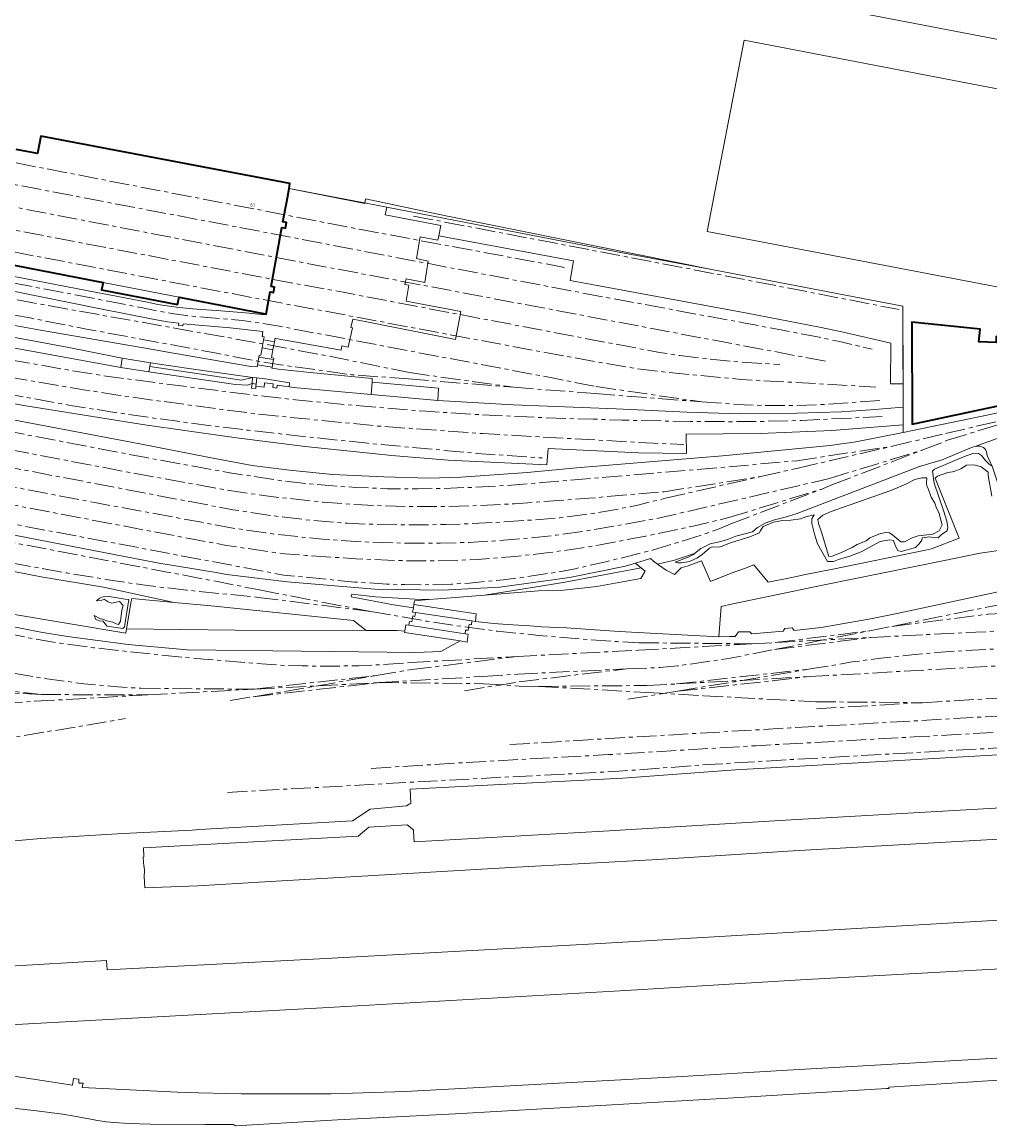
# Model space of a CAD drawing. Extents: x 151587 to 155483, y 462503 to 464608.
# Tile 38 of 236: x 153629 to 153873, y 462769 to 463048. Entities that reach past the tile are written whole.
import ezdxf
from ezdxf.enums import TextEntityAlignment as Align

# ---------------------------------------------------------------- set-up
doc = ezdxf.new("R2010")
doc.units = 0
doc.header["$LTSCALE"] = 0.5
doc.linetypes.add('AM-AS', pattern=[16, 10, -2, 2, -2])
for name, color, linetype, lineweight in [('B-RO-AM-AS_SPOOR-G', 251, 'AM-AS', 18), ('B-RO-GR-GRAS-GV', 251, 'CONTINUOUS', 13), ('B-RO-GR-STRUIK-GV', 251, 'CONTINUOUS', 13), ('B-RO-IE-TERREINAFSCHEIDING_KUNSTMATIG_HEKWERK-G', 251, 'IE-TERREINAFSCHEIDING-KUNSTMATIG', 18), ('B-RO-IE-TERREINAFSCHEIDING_KUNSTMATIG_MUUR-G', 251, 'IE-TERREINAFSCHEIDING-KUNSTMATIG-DICHT', 18), ('B-RO-KW-KUNSTWERK_GELUIDSWERING_SCHERM-G', 251, 'CONTINUOUS', 18), ('B-RO-OG-BEBOUWING-GV', 6, 'CONTINUOUS', 35), ('B-RO-OG-BEBOUWING-T18', 1, 'CONTINUOUS', 18), ('B-RO-OG-BEBOUWING_OVERBOUWING-GV', 251, 'CONTINUOUS', 18), ('B-RO-VH-VERHARDING_GESLOTEN-GV', 251, 'CONTINUOUS', 18), ('B-RO-VH-VERHARDING_HALFVERHARDING-GV', 251, 'CONTINUOUS', 18), ('B-RO-VH-VERHARDING_OPEN-GV', 251, 'CONTINUOUS', 18), ('B-RO-VH-VERHARDING_TEGEL-GV', 251, 'CONTINUOUS', 18)]:
    doc.layers.add(name, color=color, linetype=linetype, lineweight=lineweight)
doc.styles.add('NLCS-ISO-M200-T18', font='NLCS-ISO.ttf', dxfattribs={"height": 0.36})
doc.linetypes.add('IE-TERREINAFSCHEIDING-KUNSTMATIG', pattern='A,4,[82,NLCS.SHX,S=0.75,R=90,X=0,Y=0],4,-2', length=10)
doc.linetypes.add('IE-TERREINAFSCHEIDING-KUNSTMATIG-DICHT', pattern='A,8,-1,[82,NLCS.SHX,S=0.75,R=90,X=0,Y=0],-1', length=10)

msp = doc.modelspace()

# ---------------------------------------------------------------- linework, layer by layer
at = {"layer": 'B-RO-AM-AS_SPOOR-G', "flags": 128}
for points in [[(153855.908, 462876.08), (153918.133, 462879.711), (153965.45, 462882.332), (153999.914, 462884.407), (154083.945, 462889.116), (154106.76, 462890.462), (154119.762, 462891.309), (154127.808, 462891.989), (154136.4, 462892.878), (154145.545, 462893.984), (154156.689, 462895.575), (154167.461, 462897.338), (154182.113, 462900.197), (154194.765, 462903.027), (154209.361, 462906.711), (154220.498, 462909.854), (154230.904, 462913.024), (154236.896, 462914.94), (154244.093, 462917.39), (154251.38, 462919.967), (154261.246, 462923.704), (154277.527, 462930.376), (154291.761, 462936.788), (154302.037, 462941.716), (154314.711, 462948.226), (154327.61, 462955.355), (154338.929, 462961.983), (154349.682, 462968.628), (154360.32, 462975.648), (154372.274, 462984.048), (154382.304, 462991.481), (154393.663, 463000.364), (154405.166, 463009.886), (154414.845, 463018.453), (154423.091, 463026.023), (154434.194, 463036.744), (154439.194, 463041.573)], [(153751.954, 462865.5), (153781.177, 462867.303), (153822.613, 462869.725), (153950.256, 462876.941), (153975.346, 462878.222), (153989.618, 462879.138), (154020.843, 462880.92), (154095.281, 462885.041), (154105.446, 462885.68), (154124.257, 462887.011), (154132.975, 462887.77), (154142.051, 462888.761), (154150.296, 462889.875), (154162.28, 462891.724), (154180.74, 462895.178), (154192.249, 462897.704), (154209.219, 462901.816), (154223.527, 462905.856), (154231.411, 462908.26), (154242.991, 462912.07), (154254.905, 462916.226), (154264.228, 462919.68), (154279.323, 462925.822), (154293.385, 462932.22), (154305.773, 462938.285), (154323.194, 462947.559), (154336.707, 462955.238), (154344.943, 462960.275), (154356.639, 462967.735), (154373.376, 462979.268), (154378.51, 462982.966), (154385.737, 462988.406), (154394.708, 462995.37), (154405.857, 463004.567), (154412.334, 463010.139), (154419.863, 463016.953), (154426.331, 463023.023), (154431.811, 463028.332), (154436.991, 463033.542), (154441.917, 463038.583)], [(153716.997, 462859.519), (153738.614, 462860.866), (153776.674, 462862.984), (153814.044, 462865.234), (153853.82, 462867.429), (154100.125, 462881.465), (154119.305, 462882.631), (154135.791, 462884.012), (154141.486, 462884.589), (154151.886, 462885.921), (154161.483, 462887.378), (154171.085, 462889.091), (154187.249, 462892.206), (154203.208, 462895.869), (154218.972, 462900.096), (154227.333, 462902.496), (154239.724, 462906.438), (154249.374, 462909.691), (154260.194, 462913.688), (154269.244, 462917.192), (154285.709, 462924.097), (154300.095, 462930.761), (154308.554, 462934.951), (154320.155, 462940.937), (154331.746, 462947.457), (154343.028, 462954.155), (154358.006, 462963.511), (154371.138, 462972.354), (154375.793, 462975.66), (154381.614, 462979.914), (154391.716, 462987.582), (154397.214, 462991.93), (154406.703, 462999.798), (154418.807, 463010.335), (154430.938, 463021.467), (154439.298, 463029.701), (154444.782, 463035.437)], [(153248.564, 463032.267), (153253.349, 463031.994), (153264.23, 463031.03), (153271.494, 463030.097), (153275.388, 463029.501), (153280.14, 463028.724), (153344.814, 463016.358), (153361.83, 463013.314), (153387.063, 463009.555), (153398.227, 463008.003), (153403.953, 463007.016), (153469.5, 462994.504), (153472.746, 462993.673), (153487.232, 462989.509), (153493.124, 462988.114), (153496.324, 462987.462), (153535.512, 462979.92), (153565.764, 462974.189), (153617.154, 462964.035), (153640.463, 462959.931), (153651.456, 462958.17), (153687.47, 462953.589), (153697.896, 462952.399), (153719.049, 462950.434), (153730.82, 462949.501), (153742.105, 462948.78), (153756.178, 462948.081), (153765.999, 462947.685), (153773.018, 462947.536), (153780.235, 462947.271), (153797.504, 462946.917), (153808.471, 462946.893), (153816.918, 462946.98), (153825.363, 462947.212), (153845.778, 462948.177)], [(153181.029, 463030.125), (153206.348, 463025.352), (153223.214, 463021.25), (153233.441, 463018.282), (153366.271, 462977.529), (153382.634, 462972.636), (153443.952, 462954.041), (153455.038, 462950.886), (153462.947, 462948.811), (153472.697, 462946.528), (153478.091, 462945.414), (153530.05, 462935.132), (153538.595, 462933.273), (153678.213, 462906.574), (153688.805, 462904.491)], [(153680.787, 462853.47), (153746.031, 462857.079), (153778.196, 462858.702), (153801.744, 462860.467), (153821.649, 462861.673), (154057.512, 462874.989), (154114.142, 462878.426), (154133.608, 462879.949), (154151.96, 462881.989), (154160.448, 462883.158), (154171.579, 462884.953), (154184.387, 462887.316), (154193.102, 462889.134), (154200.198, 462890.727), (154209.473, 462892.987), (154216.548, 462894.798), (154223.71, 462896.776), (154237.635, 462900.94), (154243.936, 462902.969), (154250.576, 462905.21), (154255.505, 462906.966), (154268.625, 462911.856), (154278.297, 462915.759), (154285.19, 462918.652), (154295.254, 462923.151), (154303.842, 462927.175), (154311.974, 462931.179), (154317.037, 462933.765), (154321.481, 462936.071), (154332.277, 462941.98), (154338.486, 462945.53), (154349.889, 462952.376), (154359.735, 462958.632), (154370.656, 462965.943), (154376.289, 462969.877), (154386.377, 462977.22), (154395.855, 462984.489), (154401.655, 462989.125), (154408.556, 462994.765), (154414.012, 462999.427), (154424.283, 463008.552), (154430.662, 463014.495), (154436.622, 463020.229), (154442.106, 463025.674), (154443.034, 463026.624), (154448.057, 463031.792)], [(153180.63, 463028.323), (153219.081, 463017.001), (153238.565, 463011.061), (153385.98, 462965.74), (153570.722, 462909.239), (153578.353, 462906.847), (153603.217, 462899.345), (153612.615, 462896.623), (153617.313, 462895.386), (153625.812, 462893.391), (153629.933, 462892.555), (153638.604, 462891.071), (153647.051, 462889.92), (153652.455, 462889.313), (153662.33, 462888.244), (153674.79, 462887.05), (153690.572, 462885.754), (153695.102, 462885.479), (153699.53, 462885.328), (153708.399, 462885.294), (153713.853, 462885.384), (153719.23, 462885.64), (153726.839, 462886.165)], [(153526.659, 463025.439), (153576.162, 463016.387), (153770.151, 462979.339), (153811.264, 462971.732), (153829.488, 462968.257), (153835.104, 462967.075), (153839.918, 462965.943), (153843.262, 462965.173)], [(153556.771, 463025.731), (153713.942, 462995.41), (153765.707, 462985.769)], [(153429.83, 463022.406), (153437.192, 463022.317), (153450.068, 463021.786), (153457.019, 463021.245), (153460.903, 463020.76), (153468.416, 463019.579), (153480.304, 463017.404), (153503.051, 463012.972), (153517.286, 463010.439), (153535.06, 463006.974), (153565.352, 463001.419), (153691.075, 462977.403), (153764.017, 462963.719), (153778.682, 462961.107), (153783.425, 462960.34), (153793.759, 462959.08), (153810.277, 462957.537), (153844.206, 462955.623)], [(153311.056, 463018.35), (153319.452, 463016.654), (153356.218, 463009.807), (153386.274, 463004.717), (153394.674, 463003.176), (153401.464, 463002.102), (153459.74, 462990.985), (153473.923, 462988.04), (153479.756, 462986.552), (153482.774, 462985.663), (153485.925, 462984.845), (153488.933, 462984.238), (153492.213, 462983.684), (153528.853, 462976.596), (153562.234, 462970.323), (153576.017, 462967.591), (153624.561, 462958.329), (153644.914, 462954.872), (153653.074, 462953.6), (153663.093, 462952.174), (153679.491, 462949.956), (153689.535, 462948.686), (153718.522, 462945.796), (153745.032, 462943.885), (153788.017, 462941.453), (153795.801, 462941.18)], [(153310.566, 463016.583), (153322.344, 463012.966), (153332.241, 463010.165), (153338.37, 463008.617), (153343.552, 463007.56), (153424.936, 462992.102), (153496.185, 462978.364), (153524.966, 462972.873), (153547.726, 462968.628), (153590.19, 462960.456), (153626.055, 462953.722), (153641.129, 462950.985), (153656.49, 462948.598), (153671.33, 462946.531), (153686.075, 462944.72), (153702.619, 462942.873), (153716.129, 462941.451), (153743.585, 462938.9), (153760.05, 462937.765)], [(153543.245, 463013.017), (153556.712, 463012.98), (153562.348, 463012.752), (153566.77, 463012.433), (153570.983, 463011.76), (153693.067, 462988.243), (153831.882, 462962.056)], [(153278.719, 463010.236), (153391.105, 462988.908), (153477.195, 462972.829), (153660.324, 462937.824), (153681.325, 462934.022), (153695.012, 462931.904), (153702.438, 462931.099), (153713.137, 462930.303), (153721.018, 462929.999), (153728.706, 462929.944), (153734.962, 462930.064), (153742.558, 462930.353), (153751.095, 462930.823), (153760.102, 462931.53), (153790.582, 462934.08), (153824.309, 462937.046)], [(153542.968, 463011.139), (153553.108, 463009.271), (153692.064, 462982.784), (153709.89, 462979.498), (153789.611, 462964.332), (153794.776, 462963.538), (153807.858, 462962.087), (153819.957, 462961.284)], [(153516.955, 463004.735), (153550, 462998.315), (153561.953, 462995.792), (153572.48, 462993.24), (153575.914, 462992.227), (153583.024, 462990.299), (153586.435, 462989.524), (153597.837, 462987.295), (153642.821, 462978.782), (153658.94, 462975.66), (153663.316, 462974.728), (153667.229, 462974.073), (153670.406, 462973.642), (153684.496, 462972.351), (153688.945, 462971.758), (153693.373, 462971.024), (153762.6, 462957.925), (153773.706, 462955.743)], [(153319.199, 462998.045), (153391.091, 462984.238), (153422.022, 462978.607), (153485.188, 462966.692), (153654.958, 462934.312), (153680.719, 462929.6), (153691.689, 462928.029), (153704.841, 462926.622), (153714.676, 462925.897), (153720.626, 462925.647), (153727.072, 462925.489), (153736.13, 462925.546), (153743.729, 462925.759), (153753.072, 462926.201), (153771.849, 462927.6), (153790.839, 462929.231)], [(153727.604, 462998.714), (153802.675, 462984.357), (153850.107, 462975.127)], [(153556.689, 462988.998), (153569.415, 462988.093), (153575.573, 462987.3), (153587.753, 462985.312), (153631.704, 462976.83), (153690.592, 462966.345), (153706.228, 462963.43), (153726.617, 462959.255)], [(153356.462, 462986.45), (153368.108, 462984.38), (153465.2, 462965.863), (153682.078, 462924.71), (153691.712, 462923.241), (153701.925, 462921.998), (153710.968, 462921.308), (153715.597, 462921.072), (153724.34, 462920.893), (153728.474, 462920.897), (153735.805, 462920.971), (153741.318, 462921.155), (153748.426, 462921.52), (153759.523, 462922.231), (153764.542, 462922.687), (153770.85, 462923.48), (153774.786, 462924.076), (153779.816, 462924.985), (153783.828, 462925.804), (153791.14, 462927.593)], [(153556.3, 462987.189), (153631.006, 462973.024), (153645.222, 462970.24), (153677.558, 462964.242), (153688.047, 462962.188), (153694.128, 462961.204), (153712.014, 462958.723), (153726.399, 462957.661)], [(153150.606, 462975.085), (153172.574, 462968.285), (153267.487, 462939.329), (153312.407, 462925.535), (153414.675, 462894.341), (153438.903, 462887.025), (153487.062, 462872.211), (153492.89, 462870.46), (153497.773, 462869.139), (153506.331, 462866.99), (153512.331, 462865.792), (153520.031, 462864.408), (153524.302, 462863.749), (153536.296, 462862.074), (153544.378, 462861.15), (153551.639, 462860.557), (153560.222, 462860.176), (153567.626, 462860.115), (153574.216, 462860.259), (153580.339, 462860.637), (153585.657, 462861.135), (153590.817, 462861.67), (153595.75, 462862.327), (153609.755, 462864.461), (153655.054, 462872.079)], [(153394.733, 462974.647), (153513.162, 462952.167), (153647.305, 462926.514), (153682.061, 462920.086), (153692.113, 462918.624), (153700.882, 462917.646), (153704.685, 462917.287), (153714.624, 462916.619), (153725.825, 462916.257), (153734.328, 462916.255), (153741.665, 462916.475), (153747.524, 462916.812), (153756.68, 462917.569), (153763.607, 462918.3), (153771.695, 462919.443), (153788.208, 462922.34), (153811.315, 462927.627), (153832.538, 462932.586)], [(153434.514, 462962.772), (153573.572, 462935.989), (153661.77, 462919.226), (153680.521, 462915.716), (153691.979, 462914.019), (153695.184, 462913.625), (153700.48, 462913.17), (153713.076, 462912.356), (153721.122, 462911.988), (153727.674, 462911.813), (153733.308, 462911.806), (153738.647, 462911.948), (153743.808, 462912.2), (153749.047, 462912.576), (153753.165, 462912.915), (153761.152, 462913.82), (153770.269, 462915.102), (153774.688, 462915.868), (153786.203, 462918.08), (153798.098, 462920.553), (153807.159, 462922.723)], [(153433.996, 462960.904), (153447.274, 462957.011), (153454.64, 462955.008), (153469.381, 462951.508), (153478.819, 462949.529), (153605.267, 462925.137), (153694.869, 462908.253), (153712.866, 462906.463), (153720.893, 462905.974), (153725.418, 462905.818), (153729.971, 462905.801), (153737.231, 462905.954), (153741.786, 462906.207), (153750.31, 462907.053), (153754.686, 462907.595), (153763.264, 462908.893), (153768.393, 462909.84), (153776.135, 462911.586), (153788.131, 462914.563), (153801.417, 462918.686), (153804.254, 462919.761), (153807.627, 462921.158)], [(153726.399, 462957.661), (153752.937, 462955.563)], [(153726.617, 462959.255), (153752.937, 462955.563)], [(153752.937, 462955.563), (153773.398, 462953.983)], [(153773.706, 462955.743), (153800.299, 462951.883)], [(153773.398, 462953.983), (153800.299, 462951.883)], [(153800.299, 462951.883), (153811.075, 462951.148), (153816.411, 462950.97), (153821.75, 462950.936), (153830.644, 462951.199), (153845.331, 462952.274)], [(153861.785, 462943.92), (153885.475, 462949.394)], [(153862.271, 462942.203), (153885.475, 462949.394)], [(153848.346, 462940.706), (153861.785, 462943.92)], [(153824.309, 462937.046), (153848.346, 462940.706)], [(153824.588, 462935.184), (153848.346, 462940.706)], [(153856.045, 462939.784), (153862.271, 462942.203)], [(153832.538, 462932.586), (153856.045, 462939.784)], [(153833.103, 462930.975), (153856.045, 462939.784)], [(153500.732, 462936.632), (153522.441, 462931.437), (153533.311, 462929.246), (153539.499, 462928.121), (153573.462, 462921.603), (153601.673, 462916.024), (153631.343, 462910.362), (153640.205, 462908.775), (153650.625, 462907.055), (153660.584, 462905.588), (153670.384, 462904.439), (153688.543, 462902.625)], [(153815.152, 462933.084), (153824.588, 462935.184)], [(153790.839, 462929.231), (153815.152, 462933.084)], [(153791.14, 462927.593), (153815.152, 462933.084)], [(153807.159, 462922.723), (153830.558, 462929.908)], [(153807.627, 462921.158), (153830.558, 462929.908)], [(153830.558, 462929.908), (153833.103, 462930.975)], [(153688.805, 462904.491), (153716.873, 462899.056)], [(153688.543, 462902.625), (153716.873, 462899.056)], [(153872.503, 462898.392), (153984.171, 462904.115)], [(153716.873, 462899.056), (153731.046, 462896.594), (153740.053, 462895.245), (153748.797, 462894.098), (153759.178, 462893.043), (153771.73, 462891.945), (153778.904, 462891.455), (153784.458, 462891.183)], [(153842.928, 462892.521), (153888.005, 462894.78), (153984.403, 462899.937)], [(153848.181, 462895.301), (153872.182, 462900.134)], [(153872.182, 462900.134), (153877.984, 462901.205)], [(153848.181, 462895.301), (153872.503, 462898.392)], [(153818.621, 462889.473), (153842.68, 462894.191)], [(153818.829, 462891.233), (153842.68, 462894.191)], [(153827.198, 462884.508), (153829.249, 462884.817), (153838.202, 462886.337), (153845.404, 462887.283), (153853.994, 462888.242), (153860.684, 462888.836), (153923.291, 462892.401), (153984.642, 462895.645)], [(153842.68, 462894.191), (153848.181, 462895.301)], [(153784.391, 462889.298), (153812.936, 462890.902)], [(153784.458, 462891.183), (153812.936, 462890.902)], [(153812.936, 462890.902), (153818.829, 462891.233)], [(153818.621, 462889.473), (153842.928, 462892.521)], [(153818.829, 462891.233), (153842.928, 462892.521)], [(153827.348, 462882.646), (153963.834, 462890.395), (153984.995, 462891.463)], [(153726.839, 462886.165), (153753.741, 462887.715)], [(153727.183, 462884.408), (153753.741, 462887.715)], [(153753.741, 462887.715), (153784.391, 462889.298)], [(153781.43, 462884.63), (153789.784, 462884.925), (153794.166, 462885.361), (153806.522, 462887.094), (153818.621, 462889.473)], [(153626.716, 462883.51), (153634.534, 462882.201), (153644.493, 462880.846), (153653.125, 462880.034), (153658.862, 462879.704)], [(153687.214, 462877.567), (153718.255, 462882.896)], [(153687.575, 462879.507), (153718.255, 462882.896)], [(153718.255, 462882.896), (153727.183, 462884.408)], [(153718.913, 462881.122), (153745.139, 462882.695)], [(153745.139, 462882.695), (153753.954, 462883.26)], [(153753.954, 462883.26), (153781.43, 462884.63)], [(153754.278, 462881.326), (153781.43, 462884.63)], [(153793.892, 462880.79), (153827.198, 462884.508)], [(153793.892, 462880.79), (153827.348, 462882.646)], [(153794.227, 462878.958), (153827.198, 462884.508)], [(153794.227, 462878.958), (153827.348, 462882.646)], [(153605.226, 462879.736), (153633.77, 462878.111)], [(153605.471, 462881.504), (153633.77, 462878.111)], [(153658.862, 462879.704), (153686.928, 462879.473)], [(153660.664, 462878.059), (153686.928, 462879.473)], [(153686.928, 462879.473), (153687.575, 462879.507)], [(153687.214, 462877.567), (153718.4, 462881.096)], [(153687.575, 462879.507), (153718.4, 462881.096)], [(153718.4, 462881.096), (153718.913, 462881.122)], [(153718.913, 462881.122), (153745.169, 462880.867)], [(153740.483, 462879.071), (153754.278, 462881.326)], [(153745.169, 462880.867), (153754.258, 462880.277)], [(153754.258, 462880.277), (153759.199, 462880.183)], [(153759.199, 462880.183), (153786.495, 462880.401)], [(153759.199, 462880.183), (153786.49, 462878.647)], [(153786.495, 462880.401), (153793.892, 462880.79)], [(153632.121, 462876.422), (153660.664, 462878.059)], [(153633.77, 462878.111), (153660.664, 462878.059)], [(153681.416, 462876.631), (153687.214, 462877.567)], [(153781.678, 462876.954), (153794.227, 462878.958)], [(153786.49, 462878.647), (153800.702, 462877.837)], [(153800.702, 462877.837), (153829.063, 462876.304)], [(153624.06, 462875.936), (153632.121, 462876.422)], [(153829.063, 462876.304), (153855.908, 462876.08)], [(153829.186, 462874.553), (153855.908, 462876.08)]]:
    msp.add_lwpolyline(points, dxfattribs=at)
at = {"layer": 'B-RO-GR-GRAS-GV', "flags": 128}
for points in [[(153568.616, 462976.096), (153653.841, 462960.517), (153654.194, 462962.934), (153640.735, 462965.596), (153609.431, 462971.413), (153600.222, 462973.18), (153569.144, 462978.979), (153568.918, 462977.746), (153583.503, 462975.041), (153573.631, 462976.13), (153568.748, 462976.818)], [(153661.18, 462960.837), (153660.953, 462959.478), (153682.781, 462956.298), (153685.813, 462956.053), (153686.924, 462956.484), (153687.089, 462958.053), (153684.259, 462957.391)], [(153661.335, 462961.765), (153661.18, 462960.837), (153684.259, 462957.391), (153687.089, 462958.053), (153684.708, 462958.348), (153683.448, 462958.52), (153670.377, 462960.363)], [(153687.897, 462955.879), (153689.981, 462955.627), (153690.093, 462956.657), (153692.284, 462956.429), (153692.201, 462955.478), (153693.15, 462955.342), (153693.255, 462956.133), (153696.295, 462955.71), (153696.387, 462956.712), (153690.232, 462957.703), (153688.124, 462957.938), (153687.939, 462956.354)], [(153857.027, 462932.767), (153855.742, 462932.706), (153854.003, 462932.302), (153851.738, 462931.137), (153847.942, 462929.566), (153832.906, 462924.218), (153830.816, 462923.295), (153829.559, 462922.228), (153829.69, 462921.22), (153830.509, 462919.027), (153832.307, 462912.903), (153833.141, 462913.002), (153835.543, 462913.957), (153838.225, 462915.189), (153839.48, 462915.944), (153841.709, 462916.831), (153842.686, 462917.588), (153845.333, 462918.751), (153846.793, 462918.984), (153847.625, 462918.874), (153848.49, 462918.312), (153850.457, 462916.597), (153851.394, 462916.591), (153853.38, 462917.584), (153854.877, 462918.094), (153858.561, 462918.555), (153860.129, 462919.343), (153860.938, 462920.9), (153860.092, 462924.03), (153859.509, 462925.111), (153859.032, 462926.399), (153858.104, 462927.829), (153857.39, 462930.056), (153857.047, 462930.648), (153856.949, 462931.517)], [(153857.027, 462932.767), (153856.949, 462931.517), (153857.047, 462930.648), (153857.39, 462930.056), (153858.104, 462927.829), (153859.032, 462926.399), (153859.509, 462925.111), (153860.092, 462924.03), (153860.938, 462920.9), (153860.129, 462919.343), (153858.561, 462918.555), (153854.877, 462918.094), (153853.38, 462917.584), (153851.394, 462916.591), (153850.457, 462916.597), (153848.49, 462918.312), (153847.625, 462918.874), (153846.793, 462918.984), (153845.333, 462918.751), (153842.686, 462917.588), (153841.709, 462916.831), (153839.48, 462915.944), (153838.225, 462915.189), (153835.543, 462913.957), (153833.141, 462913.002), (153832.307, 462912.903), (153830.509, 462919.027), (153829.69, 462921.22), (153829.559, 462922.228), (153830.816, 462923.295), (153832.906, 462924.218), (153847.942, 462929.566), (153851.738, 462931.137), (153854.003, 462932.302), (153855.742, 462932.706)], [(153785.014, 462910.058), (153765.353, 462906.386), (153745.499, 462903.154), (153759.152, 462904.24), (153765.472, 462904.405), (153773.812, 462905.389), (153784.971, 462907.395), (153786.06, 462909.193)], [(153647.715, 462901.723), (153648.861, 462901.818), (153649.696, 462902.16), (153650.629, 462901.494), (153651.495, 462901.141), (153653.511, 462901.543), (153654.407, 462900.53), (153654.122, 462899.421), (153653.79, 462896.646), (153653.298, 462895.781), (153652.674, 462895.959), (153651.809, 462896.381), (153650.353, 462896.739), (153649.315, 462897.163), (153648.69, 462897.236), (153647.133, 462898.011), (153647.578, 462897.036), (153648.374, 462896.683), (153649.381, 462896.642), (153649.793, 462896.014), (153650.414, 462895.35), (153654.333, 462894.733), (153654.753, 462895.216), (153655.911, 462902.083), (153654.94, 462902.159), (153650.882, 462902.847), (153649.389, 462902.787), (153648.448, 462902.377)], [(153647.715, 462901.723), (153648.448, 462902.377), (153649.389, 462902.787), (153650.882, 462902.847), (153654.94, 462902.159), (153655.911, 462902.083), (153654.753, 462895.216), (153654.333, 462894.733), (153650.414, 462895.35), (153649.793, 462896.014), (153649.381, 462896.642), (153648.374, 462896.683), (153647.578, 462897.036), (153647.133, 462898.011), (153648.69, 462897.236), (153649.315, 462897.163), (153650.353, 462896.739), (153651.809, 462896.381), (153652.674, 462895.959), (153653.298, 462895.781), (153653.79, 462896.646), (153654.122, 462899.421), (153654.407, 462900.53), (153653.511, 462901.543), (153651.495, 462901.141), (153650.629, 462901.494), (153649.696, 462902.16), (153648.861, 462901.818)]]:
    msp.add_lwpolyline(points, close=True, dxfattribs=at)
for points in [[(153619.027, 462948.807), (153658.238, 462941.38), (153676.215, 462937.864), (153686.973, 462935.874), (153696.336, 462934.672), (153707.179, 462933.591), (153720.138, 462932.992), (153731.533, 462932.652), (153739.644, 462932.894), (153756.322, 462934.09), (153768.695, 462935.233), (153805.523, 462938.262), (153832.666, 462940.931), (153839.158, 462941.809), (153851.057, 462944.127), (153851.053, 462946.11), (153833.125, 462944.638), (153815.057, 462943.873), (153796.398, 462943.734), (153796.429, 462938.86), (153784.437, 462939.027), (153761.589, 462940.12), (153761.222, 462936.053), (153736.388, 462937.156), (153722.152, 462938.4), (153700.32, 462940.626), (153682.989, 462942.816), (153659.338, 462946.159), (153629.377, 462950.973), (153595.831, 462957.144)], [(153873.074, 462936.536), (153872.263, 462938.4), (153872.059, 462939.265), (153871.824, 462939.867), (153871.344, 462940.366), (153870.408, 462940.704), (153869.364, 462940.758), (153868.274, 462940.407), (153860.878, 462937.28), (153855.166, 462935.584), (153824.072, 462923.68), (153821.323, 462922.831), (153818.645, 462922.155), (153816.313, 462921.338), (153814.326, 462920.24), (153813.069, 462919.173), (153808.916, 462918.077), (153806.755, 462917.24), (153805.122, 462916.723), (153802.425, 462916.148), (153800.033, 462914.969), (153798.448, 462913.644), (153798.2, 462913.436), (153796.859, 462912.766), (153793.572, 462911.499), (153794.24, 462911.362), (153795.209, 462911.331), (153797.186, 462911.669), (153799.26, 462912.587), (153800.438, 462913.442), (153802.221, 462915.016), (153802.918, 462915.356), (153804.803, 462915.245), (153807.581, 462916.347), (153812.4, 462917.858), (153814.842, 462918.914), (153815.076, 462919.444), (153815.743, 462920.446), (153818.389, 462921.539), (153820.615, 462922.01), (153822.768, 462922.064), (153825.166, 462922.395), (153826.558, 462922.906), (153828.61, 462923.378), (153828.013, 462922.41), (153828.074, 462921.194), (153828.75, 462918.516), (153829.497, 462916.08), (153831.967, 462911.688), (153833.529, 462911.678), (153834.748, 462912.121), (153837.67, 462913.003), (153840.525, 462914.095), (153845.3, 462916.666), (153846.725, 462916.968), (153847.733, 462917.1), (153848.635, 462916.99), (153849.146, 462915.493), (153849.694, 462914.413), (153850.595, 462914.199), (153854.178, 462915.181), (153855.122, 462916.112), (153855.788, 462917.045), (153855.862, 462917.6), (153857.808, 462917.899), (153858.571, 462917.72), (153859.855, 462917.641), (153860.763, 462918.434), (153862.158, 462919.362), (153862.338, 462920.228), (153862.071, 462921.862), (153861.359, 462924.263), (153858.873, 462931.363), (153858.478, 462934.448), (153858.978, 462934.95), (153866.274, 462938.058), (153868.855, 462938.925), (153870.031, 462938.866), (153870.83, 462938.357), (153871.805, 462937.148), (153872.765, 462936.15), (153873.522, 462935.697)], [(153873.522, 462935.697), (153872.765, 462936.15), (153871.805, 462937.148), (153870.83, 462938.357), (153870.031, 462938.866), (153868.855, 462938.925), (153866.274, 462938.058), (153858.978, 462934.95), (153858.478, 462934.448), (153858.873, 462931.363), (153861.359, 462924.263), (153862.071, 462921.862), (153862.338, 462920.228), (153862.158, 462919.362), (153860.763, 462918.434), (153859.855, 462917.641), (153858.571, 462917.72), (153857.808, 462917.899), (153855.862, 462917.6), (153855.788, 462917.045), (153855.122, 462916.112), (153854.178, 462915.181), (153850.595, 462914.199), (153849.694, 462914.413), (153849.146, 462915.493), (153848.635, 462916.99), (153847.733, 462917.1), (153846.725, 462916.968), (153845.3, 462916.666), (153840.525, 462914.095), (153837.67, 462913.003), (153834.748, 462912.121), (153833.529, 462911.678), (153831.967, 462911.688), (153829.497, 462916.08), (153828.75, 462918.516), (153828.074, 462921.194), (153828.013, 462922.41), (153828.61, 462923.378), (153826.558, 462922.906), (153825.166, 462922.395), (153822.768, 462922.064), (153820.615, 462922.01), (153818.389, 462921.539), (153815.743, 462920.446), (153815.076, 462919.444), (153814.842, 462918.914), (153812.4, 462917.858), (153807.581, 462916.347), (153804.803, 462915.245), (153802.918, 462915.356), (153802.221, 462915.016), (153800.438, 462913.442), (153799.26, 462912.587), (153797.186, 462911.669), (153795.209, 462911.331), (153794.24, 462911.362), (153793.572, 462911.499), (153796.859, 462912.766), (153798.2, 462913.436), (153798.448, 462913.644), (153793.42, 462912.013), (153789.105, 462911.012), (153791.29, 462909.509), (153793.418, 462908.366), (153795.079, 462910.055), (153796.835, 462910.529), (153800.23, 462911.825), (153802.468, 462906.654), (153807.726, 462908.735), (153811.101, 462909.875), (153813.434, 462910.831), (153817.067, 462906.414), (153823.006, 462907.665), (153826.475, 462908.375), (153832.897, 462909.652), (153856.706, 462914.515), (153858.258, 462914.822), (153865.157, 462917.511), (153859.138, 462932.659), (153859.692, 462933.144), (153862.308, 462934.053), (153863.535, 462934.224), (153864.336, 462934.54), (153865.63, 462935.051), (153867.068, 462935.964), (153868.887, 462936.039), (153870.753, 462935.508), (153872.541, 462934.153), (153872.467, 462933.361), (153873.421, 462928.103)], [(153875.726, 462914.548), (153870.45, 462913.755), (153861.046, 462911.786), (153831.124, 462905.786), (153817.45, 462902.916), (153808.13, 462901.015), (153805.205, 462900.346), (153804.633, 462892.66), (153804.672, 462892.658), (153807.281, 462892.73), (153808.742, 462892.771), (153809.563, 462893.896), (153812.406, 462893.951), (153812.953, 462893.444), (153820.789, 462894.096), (153821.203, 462894.794), (153823.093, 462894.904), (153823.561, 462894.227), (153830.373, 462895.036), (153842.395, 462897.121), (153849.176, 462898.47), (153880.873, 462905.235)], [(153625.575, 462898.511), (153655.111, 462893.591), (153655.297, 462894.684), (153656.479, 462901.624), (153656.606, 462902.37), (153667.297, 462901.341), (153649.484, 462905.193), (153633.758, 462907.773), (153609.998, 462912.385)]]:
    msp.add_lwpolyline(points, dxfattribs=at)
at = {"layer": 'B-RO-GR-STRUIK-GV', "flags": 128}
msp.add_lwpolyline([(153899.373, 462927.422), (153896.126, 462937.111), (153892.049, 462948.888), (153869.364, 462940.758), (153870.408, 462940.704), (153871.344, 462940.366), (153871.824, 462939.867), (153872.059, 462939.265), (153872.263, 462938.4), (153873.074, 462936.536), (153873.522, 462935.697), (153878.996, 462919.404), (153879.878, 462919.24), (153881.488, 462919.206), (153884.524, 462919.82), (153885.836, 462920.414), (153894.334, 462924.261)], close=True, dxfattribs=at)
at = {"layer": 'B-RO-IE-TERREINAFSCHEIDING_KUNSTMATIG_HEKWERK-G', "flags": 128}
for points in [[(153801.67, 462994.82), (153811.024, 463043.044), (153972.652, 463011.999)], [(153851.057, 462944.127), (153850.996, 462976.042), (153803.246, 462985.188), (153735.78, 462998.743), (153715.574, 463003.04), (153715.366, 463001.896), (153696.261, 463005.631)], [(153801.67, 462994.82), (153922.691, 462971.678), (153925.24, 462971.749)], [(153851.057, 462944.127), (153839.158, 462941.809), (153832.666, 462940.931), (153805.523, 462938.262), (153768.695, 462935.233), (153756.322, 462934.09), (153739.644, 462932.894), (153731.533, 462932.652), (153720.138, 462932.992), (153707.179, 462933.591), (153696.336, 462934.672), (153686.973, 462935.874), (153676.215, 462937.864), (153658.238, 462941.38), (153619.027, 462948.807), (153576.749, 462956.715), (153565.567, 462958.916)], [(153913.988, 462957.799), (153903.253, 462955.47), (153893.617, 462953.204), (153872.587, 462948.627), (153859.523, 462945.896), (153851.057, 462944.127)], [(153733.759, 462952.237), (153752.776, 462951.127), (153778.733, 462950.097), (153796.56, 462949.282), (153809.913, 462948.912), (153824.268, 462948.997), (153835.531, 462949.375), (153842.872, 462949.879), (153851.045, 462950.575)]]:
    msp.add_lwpolyline(points, dxfattribs=at)
at = {"layer": 'B-RO-IE-TERREINAFSCHEIDING_KUNSTMATIG_MUUR-G', "flags": 128}
for points in [[(153653.841, 462960.517), (153568.616, 462976.096), (153520.112, 462985.138), (153489.457, 462991.022), (153489.52, 462991.485)], [(153654.194, 462962.934), (153653.841, 462960.517)], [(153653.841, 462960.517), (153660.953, 462959.478)], [(153733.759, 462952.237), (153716.995, 462953.746), (153698.34, 462955.425), (153696.295, 462955.71), (153693.255, 462956.133), (153693.15, 462955.342), (153692.201, 462955.478), (153692.284, 462956.429), (153690.093, 462956.657), (153689.981, 462955.627), (153687.897, 462955.879), (153687.939, 462956.354), (153686.924, 462956.484), (153687.089, 462958.053)]]:
    msp.add_lwpolyline(points, dxfattribs=at)
at = {"layer": 'B-RO-KW-KUNSTWERK_GELUIDSWERING_SCHERM-G', "flags": 128}
msp.add_lwpolyline([(153695.242, 463077.617), (153704.882, 463075.858), (153975.562, 463023.98), (153977.368, 463023.634)], dxfattribs=at)
at = {"layer": 'B-RO-OG-BEBOUWING-GV', "flags": 128}
msp.add_lwpolyline([(153620.413, 462987.558), (153649.363, 462981.958), (153649.002, 462980.096), (153668.162, 462976.39), (153668.554, 462978.246), (153690.227, 462974.053), (153690.452, 462974.009), (153691.485, 462979.634), (153692.358, 462979.473), (153692.605, 462980.819), (153691.733, 462980.98), (153694.463, 462995.841), (153695.335, 462995.681), (153695.593, 462997.085), (153694.721, 462997.246), (153695.671, 463002.418), (153696.261, 463005.631), (153696.493, 463006.892), (153633.718, 463018.814), (153632.869, 463014.441), (153627.444, 463015.48)], dxfattribs=at)
msp.add_lwpolyline([(153878.334, 462967.554), (153874.484, 462968.343), (153874.485, 462966.813), (153870.177, 462967.044), (153870.497, 462970.175), (153853.272, 462971.935), (153853.384, 462946.231), (153889.526, 462954.029), (153891.676, 462964.758)], close=True, dxfattribs=at)
at = {"layer": 'B-RO-OG-BEBOUWING_OVERBOUWING-GV', "flags": 128}
msp.add_lwpolyline([(153649.363, 462981.958), (153649.002, 462980.096), (153668.162, 462976.39), (153668.554, 462978.246)], close=True, dxfattribs=at)
at = {"layer": 'B-RO-VH-VERHARDING_GESLOTEN-GV', "flags": 128}
msp.add_lwpolyline([(153626.718, 462979.823), (153648.301, 462975.387), (153662.374, 462972.628), (153665.634, 462972.088), (153668.467, 462971.759), (153668.355, 462971.142), (153669.488, 462971.012), (153669.572, 462971.565), (153681.423, 462970.523), (153689.685, 462969.614), (153689.47, 462968.384), (153689.998, 462968.291), (153689.857, 462967.482), (153692.57, 462967.009), (153692.737, 462967.902), (153692.889, 462967.88), (153709.372, 462964.893), (153709.575, 462965.973), (153711.195, 462965.663), (153712.289, 462970.536), (153711.861, 462970.625), (153712.38, 462972.762), (153715.843, 462972.056), (153738.199, 462967.643), (153739.569, 462974.642), (153725.793, 462977.298), (153726.429, 462981.324), (153725.477, 462981.448), (153725.749, 462982.901), (153730.459, 462981.98), (153731.326, 462987.366), (153728.349, 462987.987), (153729.294, 462993.445), (153733.783, 462992.663), (153733.98, 462993.729), (153734.483, 462996.359), (153720.511, 462999.05), (153720.898, 463000.948), (153715.675, 463001.941), (153696.261, 463005.631), (153695.671, 463002.418), (153694.721, 462997.246), (153695.593, 462997.085), (153695.335, 462995.681), (153694.463, 462995.841), (153691.733, 462980.98), (153692.605, 462980.819), (153692.358, 462979.473), (153691.485, 462979.634), (153690.452, 462974.009), (153690.227, 462974.053), (153690.177, 462973.816), (153685.287, 462974.334), (153679.065, 462974.849), (153671.923, 462975.304), (153667.858, 462975.751), (153663.165, 462976.404), (153660.597, 462976.985), (153645.236, 462979.968), (153591.708, 462990.257)], dxfattribs=at)
for points in [[(153649.363, 462981.958), (153620.413, 462987.558), (153620.056, 462985.51), (153600.847, 462989.284), (153601.233, 462991.269), (153572.63, 462996.802), (153572.318, 462995.255), (153577.185, 462993.837), (153582.602, 462992.378), (153591.708, 462990.257), (153645.236, 462979.968), (153660.597, 462976.985), (153663.165, 462976.404), (153667.858, 462975.751), (153671.923, 462975.304), (153679.065, 462974.849), (153685.287, 462974.334), (153690.177, 462973.816), (153690.227, 462974.053), (153668.554, 462978.246), (153668.162, 462976.39), (153649.002, 462980.096)], [(153689.509, 462965.488), (153689.19, 462963.662), (153688.69, 462963.568), (153688.623, 462963.186), (153692.337, 462962.559), (153692.407, 462962.935), (153691.827, 462963.044), (153692.19, 462964.98)], [(153689.509, 462965.488), (153692.19, 462964.98), (153692.57, 462967.009), (153689.857, 462967.482)], [(153653.841, 462960.517), (153660.953, 462959.478), (153661.18, 462960.837), (153661.335, 462961.765), (153654.194, 462962.934)], [(153692.337, 462962.559), (153688.623, 462963.186), (153688.284, 462961.241), (153691.976, 462960.631)], [(153687.939, 462956.354), (153686.924, 462956.484), (153686.757, 462955.377), (153687.864, 462955.236), (153687.897, 462955.879)], [(153726.447, 462895.584), (153740.674, 462893.426), (153740.776, 462894.384), (153741.454, 462894.32), (153741.636, 462895.789), (153742.243, 462895.707), (153742.355, 462896.68), (153728.161, 462898.786), (153727.999, 462897.837), (153727.463, 462897.928), (153727.219, 462896.478), (153726.613, 462896.576)], [(153727.736, 462900.857), (153727.592, 462899.988), (153727.414, 462898.912), (153728.161, 462898.786), (153742.355, 462896.68), (153743.26, 462896.563), (153743.447, 462898.466)], [(153725.423, 462894.102), (153723.549, 462894.235), (153721.603, 462894.273), (153715.668, 462894.228), (153682.663, 462894.332), (153655.297, 462894.684), (153655.111, 462893.591), (153625.575, 462898.511), (153625.113, 462895.527), (153633.68, 462893.837), (153640.431, 462892.726), (153655.67, 462890.78), (153668.752, 462889.59), (153670.536, 462889.377), (153728.199, 462888.739), (153734.544, 462888.994), (153739.398, 462891.633), (153725.374, 462893.791)], [(153740.674, 462893.426), (153726.447, 462895.584), (153725.676, 462895.693), (153725.423, 462894.102), (153725.374, 462893.791), (153739.398, 462891.633), (153741.165, 462891.361), (153741.448, 462893.303)]]:
    msp.add_lwpolyline(points, close=True, dxfattribs=at)
at = {"layer": 'B-RO-VH-VERHARDING_HALFVERHARDING-GV', "flags": 128}
for points in [[(153850.331, 462956.419), (153851.034, 462956.411), (153850.996, 462976.042), (153803.246, 462985.188), (153778.976, 462989.735), (153726.983, 462999.791), (153720.898, 463000.948), (153720.511, 462999.05), (153734.483, 462996.359), (153733.98, 462993.729), (153767.973, 462987.393), (153767.152, 462982.472), (153811.728, 462974.204), (153829.983, 462970.723), (153835.651, 462969.53), (153847.939, 462966.677), (153847.897, 462956.444)], [(153733.759, 462952.237), (153752.776, 462951.127), (153778.733, 462950.097), (153796.56, 462949.282), (153809.913, 462948.912), (153824.268, 462948.997), (153835.531, 462949.375), (153842.872, 462949.879), (153851.045, 462950.575), (153851.034, 462956.411), (153850.331, 462956.419), (153847.897, 462956.444), (153847.939, 462966.677), (153835.651, 462969.53), (153829.983, 462970.723), (153811.728, 462974.204), (153767.152, 462982.472), (153767.973, 462987.393), (153733.98, 462993.729), (153733.783, 462992.663), (153729.294, 462993.445), (153728.349, 462987.987), (153731.326, 462987.366), (153730.459, 462981.98), (153725.749, 462982.901), (153725.477, 462981.448), (153726.429, 462981.324), (153725.793, 462977.298), (153739.569, 462974.642), (153738.199, 462967.643), (153715.843, 462972.056), (153712.38, 462972.762), (153711.861, 462970.625), (153712.289, 462970.536), (153711.195, 462965.663), (153709.575, 462965.973), (153709.372, 462964.893), (153692.889, 462967.88), (153692.737, 462967.902), (153692.57, 462967.009), (153692.19, 462964.98), (153691.827, 462963.044), (153692.407, 462962.935), (153692.337, 462962.559), (153691.976, 462960.631), (153691.925, 462960.359), (153693.571, 462960.129), (153701.552, 462959.268), (153717.251, 462957.786), (153717.183, 462956.852), (153733.966, 462955.348)], [(153727.592, 462899.988), (153727.736, 462900.857), (153727.908, 462901.746), (153731.509, 462902.048), (153728.059, 462902.122), (153718.056, 462902.77), (153712.059, 462903.444), (153711.883, 462902.735), (153722.584, 462900.765)]]:
    msp.add_lwpolyline(points, close=True, dxfattribs=at)
for points in [[(153626.211, 462971.298), (153633.58, 462969.925), (153662.036, 462965.079), (153665.226, 462964.523), (153686.61, 462960.789), (153688.199, 462960.755), (153688.284, 462961.241), (153688.623, 462963.186), (153688.69, 462963.568), (153689.19, 462963.662), (153689.509, 462965.488), (153689.857, 462967.482), (153689.998, 462968.291), (153689.47, 462968.384), (153689.685, 462969.614), (153681.423, 462970.523), (153669.572, 462971.565), (153669.488, 462971.012), (153668.355, 462971.142), (153668.467, 462971.759), (153665.634, 462972.088), (153662.374, 462972.628), (153648.301, 462975.387), (153626.718, 462979.823)], [(153595.831, 462957.144), (153629.377, 462950.973), (153659.338, 462946.159), (153682.989, 462942.816), (153700.32, 462940.626), (153722.152, 462938.4), (153736.388, 462937.156), (153761.222, 462936.053), (153761.589, 462940.12), (153784.437, 462939.027), (153796.429, 462938.86), (153796.398, 462943.734), (153815.057, 462943.873), (153833.125, 462944.638), (153851.053, 462946.11), (153851.045, 462950.575), (153842.872, 462949.879), (153835.531, 462949.375), (153824.268, 462948.997), (153809.913, 462948.912), (153796.56, 462949.282), (153778.733, 462950.097), (153752.776, 462951.127), (153733.759, 462952.237), (153716.995, 462953.746), (153698.34, 462955.425), (153696.295, 462955.71), (153693.255, 462956.133), (153693.15, 462955.342), (153692.201, 462955.478), (153692.284, 462956.429), (153690.093, 462956.657), (153689.981, 462955.627), (153687.897, 462955.879), (153687.864, 462955.236), (153686.757, 462955.377), (153686.924, 462956.484), (153685.813, 462956.053), (153682.781, 462956.298), (153660.953, 462959.478), (153653.841, 462960.517), (153568.616, 462976.096)], [(153893.617, 462953.204), (153872.587, 462948.627), (153851.057, 462944.127), (153839.158, 462941.809), (153832.666, 462940.931), (153805.523, 462938.262), (153768.695, 462935.233), (153756.322, 462934.09), (153739.644, 462932.894), (153731.533, 462932.652), (153720.138, 462932.992), (153707.179, 462933.591), (153696.336, 462934.672), (153686.973, 462935.874), (153676.215, 462937.864), (153658.238, 462941.38), (153619.027, 462948.807)], [(153609.998, 462912.385), (153633.758, 462907.773), (153649.484, 462905.193), (153667.297, 462901.341), (153676.632, 462900.442), (153712.509, 462896.828), (153715.668, 462894.228), (153721.603, 462894.273), (153723.549, 462894.235), (153725.423, 462894.102), (153725.676, 462895.693), (153726.447, 462895.584), (153726.613, 462896.576), (153727.219, 462896.478), (153727.463, 462897.928), (153727.999, 462897.837), (153728.161, 462898.786), (153727.414, 462898.912), (153727.592, 462899.988), (153722.584, 462900.765), (153711.883, 462902.735), (153712.059, 462903.444), (153718.056, 462902.77), (153728.059, 462902.122), (153731.509, 462902.048), (153736.074, 462902.432), (153745.499, 462903.154), (153765.353, 462906.386), (153785.014, 462910.058), (153785.01, 462910.061), (153784.297, 462910.651), (153783.584, 462911.241), (153781.1, 462910.5), (153767, 462907.6), (153749.4, 462905.2), (153734.9, 462904.4), (153717.9, 462904.7), (153695.8, 462906.5), (153680.6, 462908.4), (153679.136, 462908.641), (153677.905, 462908.844), (153663, 462911.3), (153462.6, 462950.1)], [(153462.6, 462950.1), (153663, 462911.3), (153677.905, 462908.844), (153679.136, 462908.641), (153680.6, 462908.4), (153695.8, 462906.5), (153717.9, 462904.7), (153734.9, 462904.4), (153749.4, 462905.2), (153767, 462907.6), (153781.1, 462910.5), (153783.584, 462911.241), (153787.379, 462912.372), (153788.127, 462911.771), (153789.105, 462911.012), (153793.42, 462912.013), (153798.448, 462913.644), (153800.033, 462914.969), (153802.425, 462916.148), (153805.122, 462916.723), (153806.755, 462917.24), (153808.916, 462918.077), (153813.069, 462919.173), (153814.326, 462920.24), (153816.313, 462921.338), (153818.645, 462922.155), (153821.323, 462922.831), (153824.072, 462923.68), (153855.166, 462935.584), (153860.878, 462937.28), (153868.274, 462940.407), (153869.364, 462940.758), (153892.049, 462948.888)], [(153880.873, 462905.235), (153849.176, 462898.47), (153842.395, 462897.121), (153830.373, 462895.036), (153823.561, 462894.227), (153823.093, 462894.904), (153821.203, 462894.794), (153820.789, 462894.096), (153812.953, 462893.444), (153812.406, 462893.951), (153809.563, 462893.896), (153808.742, 462892.771), (153807.281, 462892.73), (153804.672, 462892.658), (153804.633, 462892.66), (153779.475, 462894.047), (153766.218, 462894.938), (153759.935, 462895.224), (153756.936, 462895.422), (153751.25, 462895.749), (153747.88, 462895.998), (153743.26, 462896.563), (153742.355, 462896.68), (153742.243, 462895.707), (153741.636, 462895.789), (153741.454, 462894.32), (153740.776, 462894.384), (153740.674, 462893.426), (153741.448, 462893.303), (153741.165, 462891.361), (153739.398, 462891.633), (153734.544, 462888.994), (153728.199, 462888.739), (153670.536, 462889.377), (153668.752, 462889.59), (153655.67, 462890.78), (153640.431, 462892.726), (153633.68, 462893.837), (153625.113, 462895.527)], [(153619.384, 462840.554), (153633.648, 462841.881), (153654.351, 462843.116), (153671.86, 462843.974), (153673.669, 462844.079), (153712.266, 462846.319), (153716.728, 462849.281), (153725.885, 462850.044), (153726.953, 462850.766), (153726.795, 462854.286), (153780.415, 462857.074), (153808.828, 462859.152), (154101.467, 462875.84)], [(154088.86, 462861.743), (153822.857, 462846.589), (153775.541, 462843.678), (153727.768, 462841.004), (153727.621, 462843.63), (153727.606, 462844.029), (153726.016, 462845.276), (153716.368, 462844.673), (153713.655, 462842.454), (153659.598, 462839.489), (153659.673, 462837.263), (153659.455, 462837.112), (153659.649, 462834.809), (153659.74, 462834.817), (153659.842, 462833.736), (153659.729, 462832.257), (153659.94, 462829.379), (153662.045, 462829.506), (153673.27, 462829.932), (153690.187, 462830.89), (153752.086, 462834.513), (153789.228, 462836.549), (153823.307, 462838.702), (154120.366, 462855.631)], [(154090.447, 462833.844), (153773.28, 462815.324), (153703.978, 462811.542), (153650.4, 462808.762), (153650.217, 462811.107), (153624.459, 462809.56)], [(153625.951, 462794.894), (153704.72, 462799.163), (153781.178, 462803.548), (153825.163, 462806.255), (153901.556, 462810.398)], [(153883.505, 462786.991), (153820.519, 462783.398), (153795.402, 462781.866), (153725.61, 462778.124), (153706.906, 462777.47), (153684.17, 462777.466), (153669.788, 462777.875), (153644.128, 462779.065), (153644.334, 462780.194), (153643.246, 462780.165), (153643.247, 462781.172), (153641.913, 462781.362), (153641.646, 462779.717), (153626.904, 462781.924)], [(153623.78, 462774.253), (153631.926, 462773.315), (153639.262, 462772.34), (153642.622, 462771.821), (153647.526, 462770.849), (153650.141, 462770.455), (153654.526, 462770.096), (153658.522, 462769.915), (153661.321, 462769.886), (153675.098, 462769.745), (153682.286, 462769.812), (153682.732, 462769.413), (153708.474, 462770.94), (153738.254, 462772.5), (153808.265, 462776.469), (153846.912, 462778.833), (153847.511, 462778.87), (153847.501, 462779.019), (153847.491, 462779.182), (153868.66, 462780.523), (153869.638, 462780.586), (153883.578, 462781.469)]]:
    msp.add_lwpolyline(points, dxfattribs=at)
at = {"layer": 'B-RO-VH-VERHARDING_OPEN-GV', "flags": 128}
for points in [[(153609.431, 462971.413), (153640.735, 462965.596), (153654.194, 462962.934), (153661.335, 462961.765), (153670.377, 462960.363), (153683.448, 462958.52), (153684.708, 462958.348), (153687.089, 462958.053), (153688.124, 462957.938), (153690.232, 462957.703), (153696.387, 462956.712), (153696.295, 462955.71), (153698.34, 462955.425), (153716.995, 462953.746), (153717.183, 462956.852), (153717.251, 462957.786), (153701.552, 462959.268), (153693.571, 462960.129), (153691.925, 462960.359), (153691.976, 462960.631), (153688.284, 462961.241), (153688.199, 462960.755), (153686.61, 462960.789), (153665.226, 462964.523), (153662.036, 462965.079), (153633.58, 462969.925), (153626.211, 462971.298)], [(153873.421, 462928.103), (153872.467, 462933.361), (153872.541, 462934.153), (153870.753, 462935.508), (153868.887, 462936.039), (153867.068, 462935.964), (153865.63, 462935.051), (153864.336, 462934.54), (153863.535, 462934.224), (153862.308, 462934.053), (153859.692, 462933.144), (153859.138, 462932.659), (153865.157, 462917.511), (153858.258, 462914.822), (153856.706, 462914.515), (153832.897, 462909.652), (153826.475, 462908.375), (153823.006, 462907.665), (153817.067, 462906.414), (153813.434, 462910.831), (153811.101, 462909.875), (153807.726, 462908.735), (153802.468, 462906.654), (153800.23, 462911.825), (153796.835, 462910.529), (153795.079, 462910.055), (153793.418, 462908.366), (153791.29, 462909.509), (153789.105, 462911.012), (153788.127, 462911.771), (153787.379, 462912.372), (153783.584, 462911.241), (153784.297, 462910.651), (153785.01, 462910.061), (153785.014, 462910.058), (153786.06, 462909.193), (153784.971, 462907.395), (153773.812, 462905.389), (153765.472, 462904.405), (153759.152, 462904.24), (153745.499, 462903.154), (153736.074, 462902.432), (153731.509, 462902.048), (153727.908, 462901.746), (153727.736, 462900.857), (153743.447, 462898.466), (153743.26, 462896.563), (153747.88, 462895.998), (153751.25, 462895.749), (153756.936, 462895.422), (153759.935, 462895.224), (153766.218, 462894.938), (153779.475, 462894.047), (153804.633, 462892.66), (153805.205, 462900.346), (153808.13, 462901.015), (153817.45, 462902.916), (153831.124, 462905.786), (153861.046, 462911.786), (153870.45, 462913.755), (153875.726, 462914.548)]]:
    msp.add_lwpolyline(points, dxfattribs=at)
for points in [[(153687.939, 462956.354), (153688.124, 462957.938), (153687.089, 462958.053), (153686.924, 462956.484)], [(153667.297, 462901.341), (153656.606, 462902.37), (153656.479, 462901.624), (153655.297, 462894.684), (153682.663, 462894.332), (153715.668, 462894.228), (153712.509, 462896.828), (153676.632, 462900.442)]]:
    msp.add_lwpolyline(points, close=True, dxfattribs=at)
at = {"layer": 'B-RO-VH-VERHARDING_TEGEL-GV', "flags": 128}
msp.add_lwpolyline([(153733.966, 462955.348), (153717.183, 462956.852), (153716.995, 462953.746), (153733.759, 462952.237)], close=True, dxfattribs=at)

# ---------------------------------------------------------------- texts
at = {"layer": 'B-RO-OG-BEBOUWING-T18', "style": 'NLCS-ISO-M200-T18'}
msp.add_text('61', height=0.9, dxfattribs=at).set_placement((153687.075, 463001.547), align=Align.MIDDLE)

doc.saveas('drawing.dxf')
